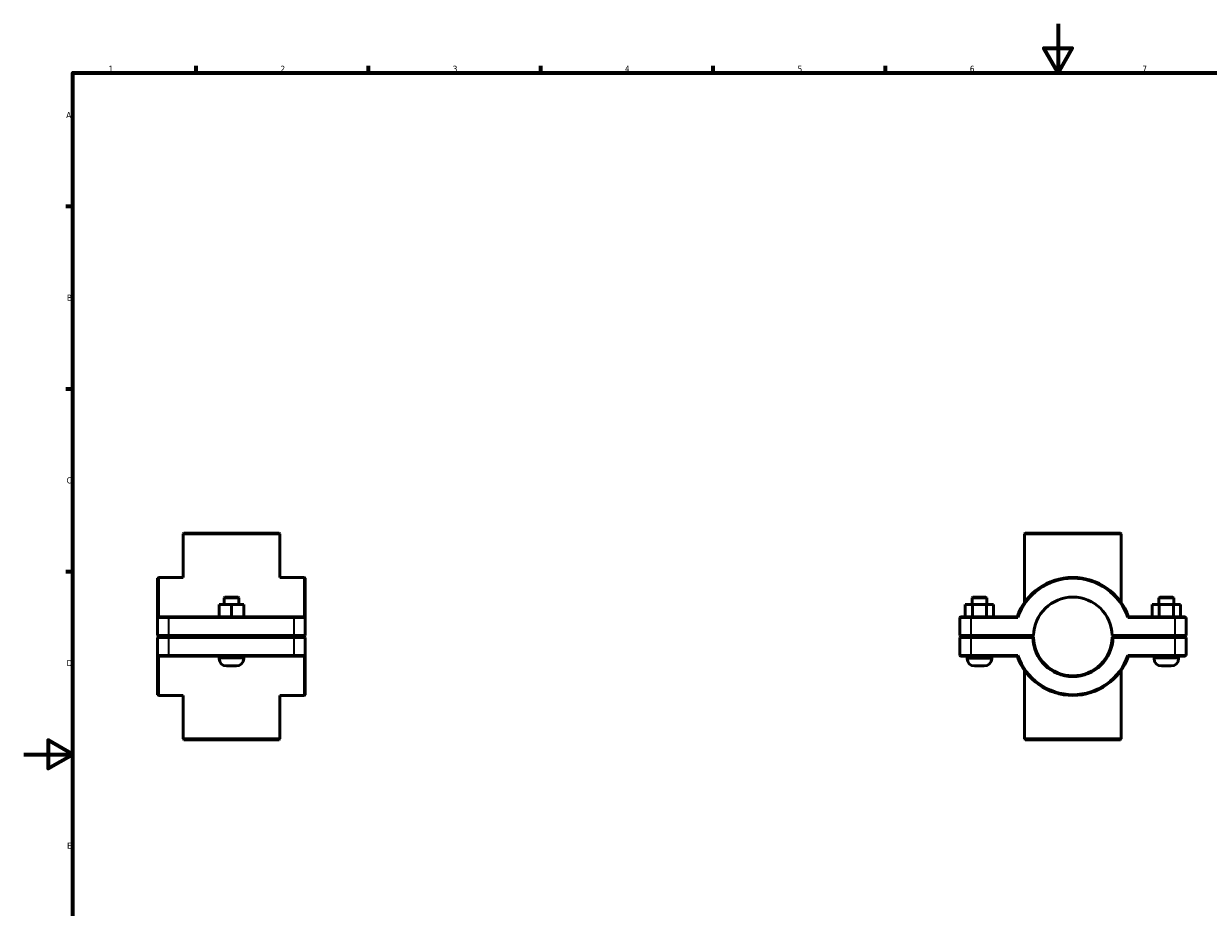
# Model space of a CAD drawing. Header units: millimetres. Extents: x 0 to 907, y -124 to 1184.
# Tile 2 of 4: x 0 to 482, y 235 to 594. Entities that reach past the tile are written whole.
import ezdxf

# ---------------------------------------------------------------- set-up
doc = ezdxf.new("R2010")
doc.units = ezdxf.units.MM
for name, color, linetype, lineweight in [('Border (ISO)', 7, 'Continuous', 70), ('Visible (ISO)', 7, 'Continuous', 50), ('Visible Narrow (ISO)', 7, 'Continuous', 35)]:
    doc.layers.add(name, color=color, linetype=linetype, lineweight=lineweight)
doc.styles.add('Note Text (ISO)', font='tahoma.ttf')

# ---------------------------------------------------------------- blocks, each defined once
blk = doc.blocks.new('Borders Default Border')
at = {"layer": 'Border (ISO)'}
for p, q in [((70.08, 574), (70.08, 576.9)), ((140.17, 574), (140.17, 576.9)), ((210.25, 574), (210.25, 576.9)), ((280.33, 574), (280.33, 576.9)), ((350.42, 574), (350.42, 576.9)), ((20, 519.75), (17.1, 519.75)), ((20, 445.5), (17.1, 445.5)), ((20, 371.25), (17.1, 371.25))]:
    blk.add_line(p, q, dxfattribs=at)
at = {"layer": 'Border (ISO)', "flags": 128}
for points in [[(420.5, 594), (420.5, 574), (414.73, 584), (426.27, 584), (420.5, 574)], [(20, 20), (20, 574), (821, 574), (821, 20), (20, 20)], [(0, 297), (20, 297), (10, 302.77), (10, 291.23), (20, 297)]]:
    blk.add_lwpolyline(points, dxfattribs=at)
at = {"layer": 'Border (ISO)', "color": 232, "true_color": 0xca0064, "char_height": 2.5, "attachment_point": 7, "style": 'Note Text (ISO)'}
for s, insert in [('1', (34.48, 574.4)), ('2', (104.37, 574.4)), ('3', (174.43, 574.35)), ('4', (244.42, 574.4)), ('5', (314.64, 574.35)), ('6', (384.66, 574.35)), ('7', (454.77, 574.4)), ('A', (17.29, 555.62)), ('B', (17.59, 481.37)), ('C', (17.43, 407.08)), ('D', (17.43, 332.88)), ('E', (17.64, 258.63))]:
    blk.add_mtext(s, dxfattribs=dict(at, insert=insert))

msp = doc.modelspace()

# ---------------------------------------------------------------- linework, layer by layer
at = {"layer": 'Visible (ISO)'}
for p, q in [((65.089, 386.927), (64.769, 386.607)), ((104.148, 386.607), (64.769, 386.607)), ((64.769, 368.927), (64.769, 386.607)), ((65.089, 386.927), (103.828, 386.927)), ((103.828, 386.927), (104.148, 386.607)), ((104.148, 368.927), (104.148, 386.607)), ((407.162, 386.927), (406.842, 386.607)), ((446.22, 386.607), (406.842, 386.607)), ((406.842, 358.651), (406.842, 386.607)), ((407.162, 386.927), (445.9, 386.927)), ((445.9, 386.927), (446.22, 386.607)), ((446.22, 358.651), (446.22, 386.607)), ((54.459, 368.607), (54.779, 368.927)), ((54.459, 352.607), (54.459, 368.607)), ((54.779, 368.927), (54.779, 352.927)), ((64.769, 368.927), (54.779, 368.927)), ((114.139, 368.927), (104.148, 368.927)), ((114.139, 352.927), (114.139, 368.927)), ((114.459, 368.607), (114.139, 368.927)), ((114.459, 368.607), (114.459, 352.607)), ((79.443, 352.927), (79.443, 357.927)), ((84.428, 357.927), (79.443, 357.927)), ((81.779, 360.927), (81.459, 360.607)), ((81.459, 360.607), (87.459, 360.607)), ((81.459, 360.607), (81.459, 357.927)), ((87.139, 360.927), (81.779, 360.927)), ((84.428, 352.927), (84.428, 357.927)), ((89.443, 357.927), (84.428, 357.927)), ((87.139, 360.927), (87.459, 360.607)), ((87.459, 360.607), (87.459, 357.927)), ((89.443, 352.927), (89.443, 357.927)), ((89.474, 357.927), (89.443, 357.927)), ((89.474, 352.927), (89.474, 357.927)), ((382.758, 357.927), (385.671, 357.927)), ((382.758, 352.927), (382.758, 357.927)), ((385.851, 360.927), (385.531, 360.607)), ((391.531, 360.607), (385.531, 360.607)), ((385.531, 357.927), (385.531, 360.607)), ((385.671, 357.927), (391.445, 357.927)), ((385.671, 352.927), (385.671, 357.927)), ((385.851, 360.927), (391.211, 360.927)), ((391.211, 360.927), (391.531, 360.607)), ((391.445, 357.927), (394.305, 357.927)), ((391.445, 352.927), (391.445, 357.927)), ((391.531, 357.927), (391.531, 360.607)), ((394.305, 352.927), (394.305, 357.927)), ((461.618, 357.927), (458.758, 357.927)), ((458.758, 352.927), (458.758, 357.927)), ((461.851, 360.927), (461.531, 360.607)), ((461.531, 360.607), (467.531, 360.607)), ((461.531, 360.607), (461.531, 357.927)), ((461.618, 352.927), (461.618, 357.927)), ((467.391, 357.927), (461.618, 357.927)), ((467.211, 360.927), (461.851, 360.927)), ((467.211, 360.927), (467.531, 360.607)), ((467.391, 352.927), (467.391, 357.927)), ((470.305, 357.927), (467.391, 357.927)), ((467.531, 360.607), (467.531, 357.927)), ((470.305, 352.927), (470.305, 357.927)), ((54.779, 352.927), (54.459, 352.607)), ((59.059, 352.607), (54.459, 352.607)), ((54.459, 352.607), (54.459, 345.297)), ((54.779, 352.927), (59.059, 352.927)), ((109.859, 352.927), (59.059, 352.927)), ((59.059, 352.607), (109.859, 352.607)), ((109.859, 352.927), (114.139, 352.927)), ((114.459, 352.607), (109.859, 352.607)), ((114.139, 352.927), (114.459, 352.607)), ((114.459, 345.297), (114.459, 352.607)), ((380.851, 352.927), (380.531, 352.607)), ((385.131, 352.607), (380.531, 352.607)), ((380.531, 352.607), (380.531, 345.297)), ((380.851, 352.927), (385.131, 352.927)), ((403.904, 352.927), (385.131, 352.927)), ((385.131, 352.607), (404.131, 352.607)), ((448.931, 352.607), (467.931, 352.607)), ((467.931, 352.927), (449.159, 352.927)), ((467.931, 352.927), (472.211, 352.927)), ((472.531, 352.607), (467.931, 352.607)), ((472.211, 352.927), (472.531, 352.607)), ((472.531, 345.297), (472.531, 352.607)), ((54.779, 344.977), (54.459, 345.297)), ((54.459, 345.297), (59.059, 345.297)), ((54.779, 344.877), (54.459, 344.557)), ((59.059, 344.557), (54.459, 344.557)), ((54.459, 344.557), (54.459, 337.247)), ((59.059, 344.977), (54.779, 344.977)), ((54.779, 344.877), (59.059, 344.877)), ((109.859, 345.297), (59.059, 345.297)), ((59.059, 344.977), (109.859, 344.977)), ((109.859, 344.877), (59.059, 344.877)), ((59.059, 344.557), (109.859, 344.557)), ((79.459, 344.977), (79.459, 344.877)), ((89.459, 344.977), (89.459, 344.877)), ((109.859, 345.297), (114.459, 345.297)), ((114.139, 344.977), (109.859, 344.977)), ((109.859, 344.877), (114.139, 344.877)), ((114.459, 344.557), (109.859, 344.557)), ((114.139, 344.977), (114.459, 345.297)), ((114.139, 344.877), (114.459, 344.557)), ((114.459, 337.247), (114.459, 344.557)), ((380.851, 344.977), (380.531, 345.297)), ((380.531, 345.297), (385.131, 345.297)), ((380.851, 344.877), (380.531, 344.557)), ((385.131, 344.557), (380.531, 344.557)), ((380.531, 344.557), (380.531, 337.247)), ((385.131, 344.977), (380.851, 344.977)), ((380.851, 344.877), (385.131, 344.877)), ((383.531, 344.877), (383.531, 344.977)), ((410.535, 345.297), (385.131, 345.297)), ((385.131, 344.977), (410.211, 344.977)), ((410.211, 344.877), (385.131, 344.877)), ((385.131, 344.557), (410.215, 344.557)), ((393.531, 344.877), (393.531, 344.977)), ((406.842, 344.877), (406.842, 344.977)), ((410.211, 344.977), (410.535, 345.297)), ((410.373, 344.718), (410.211, 344.877)), ((442.527, 345.297), (442.851, 344.977)), ((467.931, 345.297), (442.527, 345.297)), ((442.851, 344.877), (442.689, 344.718)), ((442.847, 344.557), (467.931, 344.557)), ((442.851, 344.977), (467.931, 344.977)), ((467.931, 344.877), (442.851, 344.877)), ((446.22, 344.877), (446.22, 344.977)), ((459.531, 344.977), (459.531, 344.877)), ((467.931, 345.297), (472.531, 345.297)), ((472.211, 344.977), (467.931, 344.977)), ((467.931, 344.877), (472.211, 344.877)), ((472.531, 344.557), (467.931, 344.557)), ((469.531, 344.977), (469.531, 344.877)), ((472.211, 344.977), (472.531, 345.297)), ((472.211, 344.877), (472.531, 344.557)), ((472.531, 337.247), (472.531, 344.557)), ((54.459, 337.247), (59.059, 337.247)), ((54.459, 321.247), (54.459, 337.247)), ((54.779, 336.927), (54.459, 337.247)), ((109.859, 337.247), (59.059, 337.247)), ((109.859, 337.247), (114.459, 337.247)), ((114.139, 336.927), (114.459, 337.247)), ((114.459, 337.247), (114.459, 321.247)), ((380.531, 337.247), (385.131, 337.247)), ((380.851, 336.927), (380.531, 337.247)), ((404.131, 337.247), (385.131, 337.247)), ((467.931, 337.247), (448.931, 337.247)), ((467.931, 337.247), (472.531, 337.247)), ((472.211, 336.927), (472.531, 337.247)), ((54.779, 336.927), (54.779, 320.927)), ((59.059, 336.927), (54.779, 336.927)), ((59.059, 336.927), (109.859, 336.927)), ((79.459, 336.927), (79.459, 335.927)), ((82.459, 332.927), (86.459, 332.927)), ((89.459, 336.927), (89.459, 335.927)), ((114.139, 336.927), (109.859, 336.927)), ((114.139, 320.927), (114.139, 336.927)), ((385.131, 336.927), (380.851, 336.927)), ((383.531, 335.927), (383.531, 336.927)), ((385.131, 336.927), (403.904, 336.927)), ((390.531, 332.927), (386.531, 332.927)), ((393.531, 335.927), (393.531, 336.927)), ((449.159, 336.927), (467.931, 336.927)), ((459.531, 336.927), (459.531, 335.927)), ((462.531, 332.927), (466.531, 332.927)), ((472.211, 336.927), (467.931, 336.927)), ((469.531, 336.927), (469.531, 335.927)), ((406.842, 303.247), (406.842, 331.204)), ((446.22, 303.247), (446.22, 331.204)), ((54.459, 321.247), (54.779, 320.927)), ((64.769, 320.927), (54.779, 320.927)), ((64.769, 303.247), (64.769, 320.927)), ((114.139, 320.927), (104.148, 320.927)), ((104.148, 303.247), (104.148, 320.927)), ((114.459, 321.247), (114.139, 320.927)), ((64.769, 303.247), (104.148, 303.247)), ((65.089, 302.927), (64.769, 303.247)), ((103.828, 302.927), (65.089, 302.927)), ((103.828, 302.927), (104.148, 303.247)), ((406.842, 303.247), (446.22, 303.247)), ((407.162, 302.927), (406.842, 303.247)), ((445.9, 302.927), (407.162, 302.927)), ((445.9, 302.927), (446.22, 303.247))]:
    msp.add_line(p, q, dxfattribs=at)
for centre, radius, start, end in [((426.531, 344.927), 24, 19.47122, 160.52878), ((426.531, 344.927), 23.68, 18.92464, 161.07536), ((426.531, 344.927), 16, 1.32508, 178.67492), ((426.531, 344.927), 16.32, 181.2991, 358.7009), ((426.531, 344.927), 16, 178.67492, 178.67502), ((426.531, 344.927), 16, 181.32498, 358.67502), ((426.531, 344.927), 16, 1.32498, 1.32508), ((426.531, 344.927), 23.68, 198.92464, 341.07536), ((82.459, 335.927), 3, 180, 270), ((86.459, 335.927), 3, 270, 0), ((386.531, 335.927), 3, 180, 270), ((390.531, 335.927), 3, 270, 0), ((426.531, 344.927), 24, 199.47122, 340.52878), ((462.531, 335.927), 3, 180, 270), ((466.531, 335.927), 3, 270, 0)]:
    msp.add_arc(centre, radius, start, end, dxfattribs=at)
for points, degree in [([(404.131, 352.607), (404.055, 352.714), (403.979, 352.821), (403.904, 352.927)], 3), ([(448.931, 352.607), (449.007, 352.714), (449.083, 352.821), (449.159, 352.927)], 3), ([(409.251, 344.927), (409.251, 344.944), (409.251, 344.961), (409.251, 344.977)], 3), ([(409.251, 344.877), (409.251, 344.894), (409.251, 344.911), (409.251, 344.927)], 3), ([(410.215, 344.557), (410.294, 344.638), (410.373, 344.718)], 2), ([(442.689, 344.718), (442.768, 344.638), (442.847, 344.557)], 2), ([(404.131, 337.247), (404.055, 337.141), (403.979, 337.034), (403.904, 336.927)], 3), ([(448.931, 337.247), (449.007, 337.141), (449.083, 337.034), (449.159, 336.927)], 3)]:
    msp.add_open_spline(points, degree=degree, dxfattribs=at)
for points in [[(75.021, 344.977), (75.021, 344.961), (75.021, 344.944), (75.021, 344.911), (75.021, 344.894), (75.021, 344.877)], [(93.896, 344.877), (93.896, 344.894), (93.896, 344.911), (93.896, 344.944), (93.896, 344.961), (93.896, 344.977)], [(443.811, 344.977), (443.811, 344.961), (443.811, 344.944), (443.811, 344.911), (443.811, 344.894), (443.811, 344.877)]]:
    msp.add_open_spline(points, degree=3, knots=[5.737583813, 5.737583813, 5.737583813, 5.737583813, 5.742586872, 5.742586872, 5.747589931, 5.747589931, 5.747589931, 5.747589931], dxfattribs=at)
for points, weights in [([(410.535, 344.557), (410.455, 344.637), (410.373, 344.718)], [1.01163656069, 1.00873931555, 1.00579966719]), ([(442.689, 344.718), (442.608, 344.637), (442.527, 344.557)], [1.00579966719, 1.00873931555, 1.01163656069])]:
    msp.add_rational_spline(points, weights, degree=2, dxfattribs=at)
at = {"layer": 'Visible Narrow (ISO)'}
for p, q in [((59.059, 352.911), (59.059, 352.623)), ((59.059, 345.663), (59.059, 352.242)), ((109.859, 352.911), (109.859, 352.623)), ((109.859, 352.242), (109.859, 345.663)), ((385.131, 352.911), (385.131, 352.623)), ((385.131, 345.663), (385.131, 352.242)), ((467.931, 352.911), (467.931, 352.623)), ((467.931, 352.242), (467.931, 345.663)), ((59.059, 344.993), (59.059, 345.281)), ((59.059, 344.861), (59.059, 344.573)), ((59.059, 337.613), (59.059, 344.192)), ((109.859, 344.993), (109.859, 345.281)), ((109.859, 344.861), (109.859, 344.573)), ((109.859, 344.192), (109.859, 337.613)), ((385.131, 344.993), (385.131, 345.281)), ((385.131, 344.861), (385.131, 344.573)), ((385.131, 337.613), (385.131, 344.192)), ((467.931, 344.993), (467.931, 345.281)), ((467.931, 344.861), (467.931, 344.573)), ((467.931, 344.192), (467.931, 337.613)), ((59.059, 336.943), (59.059, 337.231)), ((109.859, 336.943), (109.859, 337.231)), ((385.131, 336.943), (385.131, 337.231)), ((467.931, 336.943), (467.931, 337.231)), ((89.397, 335.927), (79.52, 335.927)), ((383.593, 335.927), (393.47, 335.927)), ((469.47, 335.927), (459.593, 335.927))]:
    msp.add_line(p, q, dxfattribs=at)

# ---------------------------------------------------------------- block references
msp.add_blockref('Borders Default Border', (0, 0))

doc.saveas('drawing.dxf')
